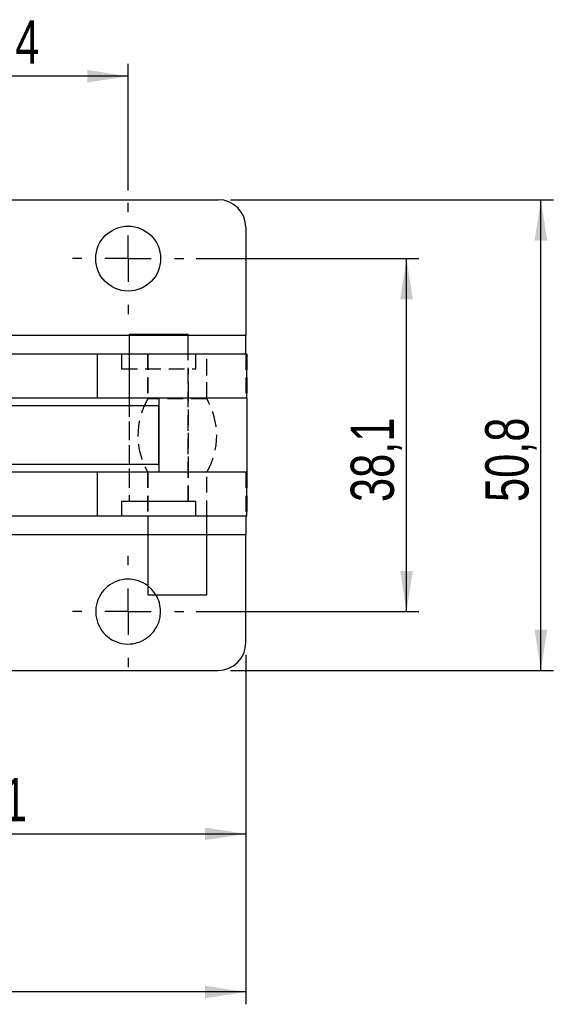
# Model space of a CAD drawing. Extents: x 42 to 497, y 26 to 378.
# Tile 10 of 19: x 240 to 298, y 26 to 132. Entities that reach past the tile are written whole.
import ezdxf

# ---------------------------------------------------------------- set-up
doc = ezdxf.new("R2010")
doc.units = 0
doc.header["$LTSCALE"] = 1.333333
doc.linetypes.add('HIDDEN', pattern=[1.905, 1.27, -0.635])
doc.layers.get('0').update_dxf_attribs({"linetype": 'CONTINUOUS'})
doc.layers.add('FORMATO', color=179, linetype='CONTINUOUS')
doc.styles.add('SLDTEXTSTYLE0', font='TXT', dxfattribs={"width": 0.75})
doc.dimstyles.new('SLDDIMSTYLE0', dxfattribs={"dimtxt": 4.666667, "dimasz": 4.402667, "dimexe": 0, "dimexo": 0.0625, "dimgap": 1.166667, "dimtad": 1, "dimdec": 0, "dimrnd": 1e-09, "dimzin": 12, "dimtxsty": 'SLDTEXTSTYLE0', "dimsah": 1, "dimcen": 0.09, "dimazin": 3, "dimtfac": 1, "dimtdec": 0, "dimtofl": 0, "dimtmove": 0, "dimatfit": 3, "dimtolj": 1, "dimtzin": 12})
doc.dimstyles.new('SLDDIMSTYLE1', dxfattribs={"dimtxt": 4.666667, "dimasz": 4.402667, "dimexe": 0, "dimexo": 0.0625, "dimgap": 1.166667, "dimtad": 1, "dimdec": 1, "dimrnd": 1e-09, "dimzin": 12, "dimtxsty": 'SLDTEXTSTYLE0', "dimsah": 1, "dimcen": 0.09, "dimazin": 3, "dimtfac": 1, "dimtdec": 1, "dimtofl": 0, "dimtmove": 0, "dimatfit": 3, "dimtolj": 1, "dimtzin": 12})
doc.dimstyles.new('SLDDIMSTYLE2', dxfattribs={"dimtxt": 4.666667, "dimasz": 4.402667, "dimexe": 0, "dimexo": 0.0625, "dimgap": 1.166667, "dimtad": 1, "dimdec": 1, "dimrnd": 1e-09, "dimzin": 12, "dimtxsty": 'SLDTEXTSTYLE0', "dimsah": 1, "dimcen": 0.09, "dimazin": 3, "dimtfac": 1, "dimtofl": 0, "dimtmove": 0, "dimatfit": 3, "dimtolj": 1, "dimtzin": 12})
doc.dimstyles.new('SLDDIMSTYLE3', dxfattribs={"dimtxt": 4.666667, "dimasz": 4.402667, "dimexe": 0, "dimexo": 0.0625, "dimgap": 1.166667, "dimtad": 1, "dimdec": 3, "dimrnd": 1e-09, "dimzin": 12, "dimtxsty": 'SLDTEXTSTYLE0', "dimsah": 1, "dimcen": 0.09, "dimazin": 3, "dimtfac": 1, "dimtdec": 3, "dimtofl": 0, "dimtmove": 0, "dimatfit": 3, "dimtolj": 1, "dimtzin": 12})

# ---------------------------------------------------------------- blocks, each defined once
blk = doc.blocks.new('_D_3')
at = {"layer": 'FORMATO'}
for p, q in [((259.17, 106.47), (283.19, 106.47)), ((281.86, 68.37), (281.86, 106.47)), ((259.17, 68.37), (283.19, 68.37))]:
    blk.add_line(p, q, dxfattribs=at)
for points in [[(281.86, 106.47), (281.18, 102.07), (282.54, 102.07)], [(281.86, 68.37), (282.54, 72.77), (281.18, 72.77)]]:
    blk.add_solid(points, dxfattribs=at)
at = {"layer": 'FORMATO', "insert": (275.84, 80.2), "char_height": 4.667, "attachment_point": 1, "rotation": 90, "style": 'SLDTEXTSTYLE0'}
blk.add_mtext('38,1', dxfattribs=at)
blk = doc.blocks.new('_D_4')
at = {"layer": 'FORMATO'}
for p, q in [((262.87, 112.82), (297.7, 112.82)), ((296.36, 62.02), (296.36, 112.82)), ((262.87, 62.02), (297.7, 62.02))]:
    blk.add_line(p, q, dxfattribs=at)
for points in [[(296.36, 112.82), (295.68, 108.42), (297.04, 108.42)], [(296.36, 62.02), (297.04, 66.42), (295.68, 66.42)]]:
    blk.add_solid(points, dxfattribs=at)
at = {"layer": 'FORMATO', "insert": (290.35, 80.2), "char_height": 4.667, "attachment_point": 1, "rotation": 90, "style": 'SLDTEXTSTYLE0'}
blk.add_mtext('50,8', dxfattribs=at)
blk = doc.blocks.new('_D_5')
at = {"layer": 'FORMATO'}
for p, q in [((226.43, 113.8), (226.43, 127.49)), ((251.83, 113.8), (251.83, 127.49)), ((251.83, 126.15), (226.43, 126.15))]:
    blk.add_line(p, q, dxfattribs=at)
for points in [[(226.43, 126.15), (230.84, 125.47), (230.84, 126.83)], [(251.83, 126.15), (247.43, 126.83), (247.43, 125.47)]]:
    blk.add_solid(points, dxfattribs=at)
at = {"layer": 'FORMATO', "insert": (233.15, 132.17), "char_height": 4.667, "attachment_point": 1, "style": 'SLDTEXTSTYLE0'}
blk.add_mtext('25,4', dxfattribs=at)
blk = doc.blocks.new('_D_7')
at = {"layer": 'FORMATO'}
for p, q in [((73.66, 76.56), (73.66, 25.99)), ((264.53, 63.69), (264.53, 25.99)), ((264.53, 27.32), (73.66, 27.32))]:
    blk.add_line(p, q, dxfattribs=at)
for points in [[(73.66, 27.32), (78.07, 26.64), (78.07, 28)], [(264.53, 27.32), (260.13, 28), (260.13, 26.64)]]:
    blk.add_solid(points, dxfattribs=at)
at = {"layer": 'FORMATO', "insert": (162.98, 33.34), "char_height": 4.667, "attachment_point": 1, "style": 'SLDTEXTSTYLE0'}
blk.add_mtext('191', dxfattribs=at)
blk = doc.blocks.new('_D_8')
at = {"layer": 'FORMATO'}
for p, q in [((213.73, 63.69), (213.73, 43.05)), ((264.53, 63.69), (264.53, 43.05)), ((213.73, 44.39), (264.53, 44.39))]:
    blk.add_line(p, q, dxfattribs=at)
for points in [[(213.73, 44.39), (218.14, 43.71), (218.14, 45.06)], [(264.53, 44.39), (260.13, 45.06), (260.13, 43.71)]]:
    blk.add_solid(points, dxfattribs=at)
at = {"layer": 'FORMATO', "insert": (235.74, 50.4), "char_height": 4.667, "attachment_point": 1, "style": 'SLDTEXTSTYLE0'}
blk.add_mtext('51', dxfattribs=at)
blk = doc.blocks.new('SW_CENTERMARKSYMBOL_6')
at = {"layer": 'FORMATO', "color": 0}
for p, q in [((0, 5), (0, 6)), ((0, 0), (0, 2.5)), ((-5, 0), (-6, 0)), ((0, 0), (-2.5, 0)), ((0, 0), (0, -2.5)), ((0, 0), (2.5, 0)), ((5, 0), (6, 0)), ((0, -5), (0, -6))]:
    blk.add_line(p, q, dxfattribs=at)
blk = doc.blocks.new('SW_CENTERMARKSYMBOL_7')
at = {"layer": 'FORMATO', "color": 0}
for p, q in [((0, 5), (0, 6)), ((0, 0), (0, 2.5)), ((-5, 0), (-6, 0)), ((0, 0), (-2.5, 0)), ((0, 0), (0, -2.5)), ((0, 0), (2.5, 0)), ((5, 0), (6, 0)), ((0, -5), (0, -6))]:
    blk.add_line(p, q, dxfattribs=at)

msp = doc.modelspace()

# ---------------------------------------------------------------- linework, layer by layer
at = {"color": 7, "linetype": 'CONTINUOUS'}
for p, q in [((216.734044, 112.818862), (261.534043, 112.818862)), ((264.534043, 109.818863), (264.534043, 98.170231)), ((251.959044, 98.270231), (251.959044, 96.170231)), ((257.421755, 98.270231), (251.959044, 98.270231)), ((258.309044, 98.270231), (257.421755, 98.270231)), ((258.309044, 96.170231), (258.309044, 98.270231)), ((264.534043, 96.170231), (264.534043, 98.170231)), ((248.497439, 96.170231), (238.445235, 96.170231)), ((248.497439, 96.170231), (248.497439, 91.420231)), ((264.633635, 96.170231), (248.497439, 96.170231)), ((264.634043, 91.420231), (264.634043, 96.170231)), ((255.137868, 91.420231), (238.825599, 91.420231)), ((264.659044, 91.420231), (255.137868, 91.420231)), ((264.659044, 83.420231), (264.659044, 91.420231)), ((255.138671, 90.595231), (238.866961, 90.595231)), ((255.138671, 84.245231), (255.138671, 90.595231)), ((255.138671, 84.245231), (238.865195, 84.245231)), ((255.137868, 83.420231), (238.823374, 83.420231)), ((248.497439, 83.420231), (248.497439, 78.670231)), ((264.659044, 83.420231), (255.137868, 83.420231)), ((264.634043, 78.670231), (264.634043, 83.420231)), ((248.497439, 78.670231), (238.441771, 78.670231)), ((264.633635, 78.670231), (248.497439, 78.670231)), ((253.959044, 78.670231), (253.959044, 70.170231)), ((260.309044, 70.170231), (260.309044, 78.670231)), ((264.534043, 78.670231), (264.534043, 76.670231)), ((264.534043, 65.021599), (264.534043, 76.670231)), ((253.959044, 70.170231), (255.068092, 70.170231)), ((255.068092, 70.170231), (260.309044, 70.170231)), ((216.734044, 62.0216), (261.534043, 62.0216))]:
    msp.add_line(p, q, dxfattribs=at)
at = {"color": 7, "linetype": 'HIDDEN'}
for p, q in [((264.534043, 98.170231), (213.734044, 98.170231)), ((258.309044, 98.170231), (251.959044, 98.170231)), ((251.134044, 96.170231), (251.134044, 94.570231)), ((251.959044, 96.170231), (251.959044, 80.270231)), ((253.934044, 96.170231), (253.934044, 91.420231)), ((253.959044, 96.170231), (253.959044, 91.320231)), ((258.309044, 80.270231), (258.309044, 96.170231)), ((259.134043, 94.570231), (259.134043, 96.170231)), ((260.309044, 91.320231), (260.309044, 96.170231)), ((260.334043, 91.420231), (260.334043, 96.170231)), ((264.534043, 96.170231), (264.534043, 91.420231)), ((264.633635, 96.170231), (264.633635, 91.420231)), ((251.134044, 94.570231), (259.134043, 94.570231)), ((251.934043, 94.570231), (251.934043, 91.420231)), ((258.334045, 91.420231), (258.334045, 94.570231)), ((251.934043, 91.420231), (251.934043, 83.420231)), ((255.13022, 91.420231), (255.13022, 83.420231)), ((258.334045, 83.420231), (258.334045, 91.420231)), ((260.309044, 91.320231), (253.959044, 91.320231)), ((255.137868, 90.595231), (255.137868, 84.245231)), ((251.934043, 83.420231), (251.934043, 80.270231)), ((253.934044, 83.420231), (253.934044, 78.670231)), ((253.959044, 83.420231), (253.959044, 78.670231)), ((258.334045, 80.270231), (258.334045, 83.420231)), ((260.309044, 78.670231), (260.309044, 83.420231)), ((260.334043, 78.670231), (260.334043, 83.420231)), ((264.534043, 83.420231), (264.534043, 78.670231)), ((264.633635, 83.420231), (264.633635, 78.670231)), ((258.016199, 80.270231), (251.134044, 80.270231)), ((259.134043, 80.270231), (251.134044, 80.270231)), ((251.134044, 80.270231), (251.134044, 78.670231)), ((251.134044, 80.270231), (251.134044, 78.670231)), ((259.134043, 80.270231), (258.016199, 80.270231)), ((259.134043, 78.670231), (259.134043, 80.270231)), ((259.134043, 78.670231), (259.134043, 80.270231)), ((264.534043, 76.670231), (213.734044, 76.670231)), ((260.309044, 76.670231), (253.959044, 76.670231))]:
    msp.add_line(p, q, dxfattribs=at)
at = {"color": 8, "linetype": 'CONTINUOUS'}
for p, q in [((251.959044, 98.170231), (238.224958, 98.170231)), ((264.534043, 98.170231), (258.309044, 98.170231)), ((255.137868, 91.420231), (255.137868, 90.595231)), ((255.137868, 84.245231), (255.137868, 83.420231)), ((253.959044, 76.670231), (238.226856, 76.670231)), ((264.534043, 76.670231), (260.309044, 76.670231))]:
    msp.add_line(p, q, dxfattribs=at)
at = {"color": 7, "linetype": 'HIDDEN', "flags": 128}
msp.add_lwpolyline([(254.83653, 70.170231), (254.385434, 70.767515), (253.959044, 71.152674)], dxfattribs=at)
at = {"color": 7, "linetype": 'CONTINUOUS'}
msp.add_circle((251.834044, 106.468862), 3.5, dxfattribs=at)
for centre, radius, start, end in [((261.534044, 109.818862), 3, 0, 90), ((251.834044, 68.3716), 3.5, 52.61680158, 0), ((251.834044, 68.3716), 3.5, 0, 30.92359955), ((261.534044, 65.0216), 3, 270, 0)]:
    msp.add_arc(centre, radius, start, end, dxfattribs=at)
at = {"color": 7, "linetype": 'HIDDEN'}
for centre, start, end in [((260.67852, 87.370231), 149.55113996, 210.44886004), ((253.589567, 87.370231), 329.55113996, 30.44886004)]:
    msp.add_arc(centre, 7.794477, start, end, dxfattribs=at)

# ---------------------------------------------------------------- block references
at = {"layer": 'FORMATO'}
for name, p in [('SW_CENTERMARKSYMBOL_6', (251.834044, 106.468862)), ('SW_CENTERMARKSYMBOL_7', (251.834044, 68.3716))]:
    msp.add_blockref(name, p, dxfattribs=at)

# ---------------------------------------------------------------- dimensions: what is measured, and where the dimension line sits
for base, p1, p2, dimstyle, picture, middle in [((226.434044, 126.152196), (251.834044, 112.468862), (226.434044, 112.468862), 'SLDDIMSTYLE3', '_D_5', (239.183667, 126.152196)), ((73.662882, 27.321915), (264.534044, 65.0216), (73.662882, 77.895231), 'SLDDIMSTYLE0', '_D_7', (168.150932, 27.321915)), ((264.534044, 44.385215), (213.734044, 65.0216), (264.534044, 65.0216), 'SLDDIMSTYLE0', '_D_8', (239.183667, 44.385215))]:
    dim = msp.add_linear_dim(base=base, p1=p1, p2=p2, dimstyle=dimstyle, dxfattribs=at)
    dim.commit()
    dim.dimension.update_dxf_attribs({"geometry": picture, "text_midpoint": middle, "dimtype": 160})
for base, p1, p2, dimstyle, picture, middle in [((296.361814, 112.818862), (261.534044, 62.0216), (261.534044, 112.818862), 'SLDDIMSTYLE2', '_D_4', (296.361814, 86.236948)), ((281.860504, 106.468862), (257.834044, 68.3716), (257.834044, 106.468862), 'SLDDIMSTYLE1', '_D_3', (281.860504, 86.236948))]:
    dim = msp.add_linear_dim(base=base, p1=p1, p2=p2, angle=90, dimstyle=dimstyle, dxfattribs=at)
    dim.commit()
    dim.dimension.update_dxf_attribs({"geometry": picture, "text_midpoint": middle, "dimtype": 160})

doc.saveas('drawing.dxf')
